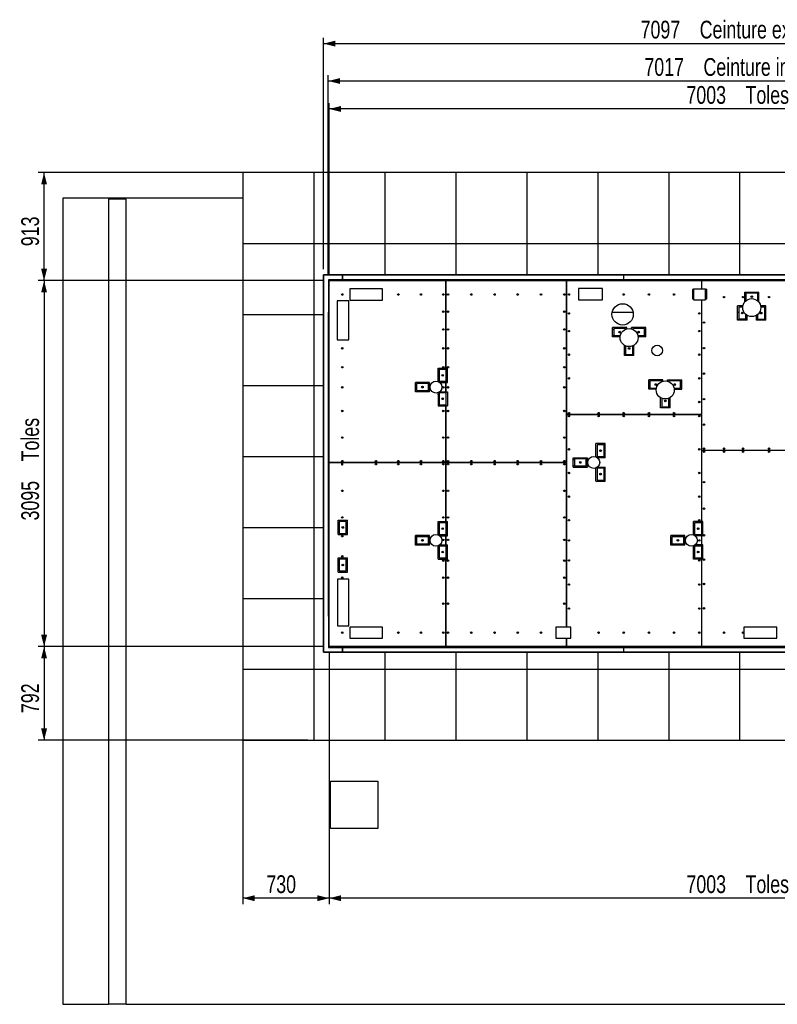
# Model space of a CAD drawing. Header units: millimetres. Extents: x 0 to 841, y 0 to 594.
# Tile 36 of 111: x 280 to 408, y 291 to 457. Entities that reach past the tile are written whole.
import ezdxf

# ---------------------------------------------------------------- set-up
doc = ezdxf.new("R2010")
doc.units = ezdxf.units.MM
doc.layers.add('COTES', color=1, linetype='Continuous')
doc.layers.add('TRAIT-FORT', color=4, linetype='Continuous', lineweight=25)
doc.styles.add('SLDTEXTSTYLE0', font='TXT', dxfattribs={"width": 0.75})
doc.dimstyles.new('SLDDIMSTYLE0', dxfattribs={"dimtxt": 3, "dimasz": 2, "dimexe": 0, "dimexo": 0.0625, "dimgap": 0.75, "dimtad": 1, "dimdec": 0, "dimlfac": 50, "dimrnd": 1e-09, "dimzin": 12, "dimdsep": 46, "dimtxsty": 'SLDTEXTSTYLE0', "dimsah": 1, "dimcen": 0.09, "dimadec": 0, "dimazin": 3, "dimtfac": 1, "dimtdec": 0, "dimtofl": 0, "dimtmove": 0, "dimatfit": 3, "dimfxl": 1, "dimfrac": 2, "dimtolj": 1, "dimtzin": 12, "dimarcsym": 0})
doc.dimstyles.new('SLDDIMSTYLE2', dxfattribs={"dimtxt": 3, "dimasz": 2, "dimexe": 0, "dimexo": 0.0625, "dimgap": 0.75, "dimtad": 1, "dimdec": 0, "dimlfac": 50, "dimrnd": 1e-09, "dimzin": 12, "dimdsep": 46, "dimtxsty": 'SLDTEXTSTYLE0', "dimsah": 1, "dimcen": 0.09, "dimadec": 0, "dimazin": 3, "dimtfac": 1, "dimtdec": 0, "dimtmove": 0, "dimatfit": 0, "dimfxl": 1, "dimfrac": 2, "dimtolj": 1, "dimtzin": 12, "dimarcsym": 0})

# ---------------------------------------------------------------- blocks, each defined once
blk = doc.blocks.new('_D_27')
at = {"layer": 'COTES', "color": 1, "transparency": 16777216}
for p, q in [((331.76, 415.14), (331.76, 454.27)), ((331.76, 453.27), (473.7, 453.27)), ((473.7, 415.14), (473.7, 454.27))]:
    blk.add_line(p, q, dxfattribs=at)
for points in [[(331.76, 453.27), (333.76, 452.77), (333.76, 453.77)], [(473.7, 453.27), (471.7, 453.77), (471.7, 452.77)]]:
    blk.add_solid(points, dxfattribs=at)
at = {"layer": 'COTES', "color": 1, "transparency": 16777216, "char_height": 3, "attachment_point": 1, "style": 'SLDTEXTSTYLE0'}
for s, insert in [('7097', (385.36, 457.14)), ('Ceinture ext.', (395.35, 457.14))]:
    blk.add_mtext(s, dxfattribs=dict(at, insert=insert))
blk = doc.blocks.new('_D_28')
at = {"layer": 'COTES', "color": 1, "transparency": 16777216}
for p, q in [((332.56, 414.34), (332.56, 447.95)), ((472.9, 414.34), (472.9, 447.95)), ((332.56, 446.95), (472.9, 446.95))]:
    blk.add_line(p, q, dxfattribs=at)
for points in [[(332.56, 446.95), (334.56, 446.45), (334.56, 447.45)], [(472.9, 446.95), (470.9, 447.45), (470.9, 446.45)]]:
    blk.add_solid(points, dxfattribs=at)
at = {"layer": 'COTES', "color": 1, "transparency": 16777216, "char_height": 3, "attachment_point": 1, "style": 'SLDTEXTSTYLE0'}
for s, insert in [('7017', (386, 450.82)), ('Ceinture int.', (395.99, 450.82))]:
    blk.add_mtext(s, dxfattribs=dict(at, insert=insert))
blk = doc.blocks.new('_D_29')
at = {"layer": 'COTES', "color": 1, "transparency": 16777216}
for p, q in [((332.7, 414.2), (332.7, 443.22)), ((472.76, 414.2), (472.76, 443.22)), ((472.76, 442.22), (332.7, 442.22))]:
    blk.add_line(p, q, dxfattribs=at)
for points in [[(332.7, 442.22), (334.7, 441.72), (334.7, 442.72)], [(472.76, 442.22), (470.76, 442.72), (470.76, 441.72)]]:
    blk.add_solid(points, dxfattribs=at)
at = {"layer": 'COTES', "color": 1, "transparency": 16777216, "char_height": 3, "attachment_point": 1, "style": 'SLDTEXTSTYLE0'}
for s, insert in [('Toles', (403.1, 446.09)), ('7003', (393.11, 446.09))]:
    blk.add_mtext(s, dxfattribs=dict(at, insert=insert))
blk = doc.blocks.new('_D_30')
at = {"layer": 'COTES', "color": 1, "transparency": 16777216}
for p, q in [((341.11, 431.46), (283.5, 431.46)), ((284.5, 413.2), (284.5, 431.46)), ((331.7, 413.2), (283.5, 413.2))]:
    blk.add_line(p, q, dxfattribs=at)
for points in [[(284.5, 431.46), (284, 429.46), (285, 429.46)], [(284.5, 413.2), (285, 415.2), (284, 415.2)]]:
    blk.add_solid(points, dxfattribs=at)
at = {"layer": 'COTES', "color": 1, "transparency": 16777216, "insert": (280.64, 419.01), "char_height": 3, "attachment_point": 1, "rotation": 90, "style": 'SLDTEXTSTYLE0'}
blk.add_mtext('913', dxfattribs=at)
blk = doc.blocks.new('_D_31')
at = {"layer": 'COTES', "color": 1, "transparency": 16777216}
for p, q in [((331.7, 413.2), (283.5, 413.2)), ((284.5, 413.2), (284.5, 351.3)), ((331.7, 351.3), (283.5, 351.3))]:
    blk.add_line(p, q, dxfattribs=at)
for points in [[(284.5, 413.2), (284, 411.2), (285, 411.2)], [(284.5, 351.3), (285, 353.3), (284, 353.3)]]:
    blk.add_solid(points, dxfattribs=at)
at = {"layer": 'COTES', "color": 1, "transparency": 16777216, "char_height": 3, "attachment_point": 1, "rotation": 90, "style": 'SLDTEXTSTYLE0'}
for s, insert in [('Toles', (280.64, 382.62)), ('3095', (280.64, 372.63))]:
    blk.add_mtext(s, dxfattribs=dict(at, insert=insert))
blk = doc.blocks.new('_D_32')
at = {"layer": 'COTES', "color": 1, "transparency": 16777216}
for p, q in [((331.7, 351.3), (283.5, 351.3)), ((284.5, 351.3), (284.5, 335.46)), ((329.11, 335.46), (283.5, 335.46))]:
    blk.add_line(p, q, dxfattribs=at)
for points in [[(284.5, 351.3), (284, 349.3), (285, 349.3)], [(284.5, 335.46), (285, 337.46), (284, 337.46)]]:
    blk.add_solid(points, dxfattribs=at)
at = {"layer": 'COTES', "color": 1, "transparency": 16777216, "insert": (280.64, 340.06), "char_height": 3, "attachment_point": 1, "rotation": 90, "style": 'SLDTEXTSTYLE0'}
blk.add_mtext('792', dxfattribs=at)
blk = doc.blocks.new('_D_34')
at = {"layer": 'COTES', "color": 1, "transparency": 16777216}
for p, q in [((332.7, 350.3), (332.7, 307.76)), ((472.76, 350.3), (472.76, 307.76)), ((472.76, 308.76), (332.7, 308.76))]:
    blk.add_line(p, q, dxfattribs=at)
for points in [[(332.7, 308.76), (334.7, 308.26), (334.7, 309.26)], [(472.76, 308.76), (470.76, 309.26), (470.76, 308.26)]]:
    blk.add_solid(points, dxfattribs=at)
at = {"layer": 'COTES', "color": 1, "transparency": 16777216, "char_height": 3, "attachment_point": 1, "style": 'SLDTEXTSTYLE0'}
for s, insert in [('7003', (393.11, 312.63)), ('Toles', (403.1, 312.63))]:
    blk.add_mtext(s, dxfattribs=dict(at, insert=insert))
blk = doc.blocks.new('_D_35')
at = {"layer": 'COTES', "color": 1, "transparency": 16777216}
for p, q in [((332.7, 350.3), (332.7, 307.76)), ((318.11, 346.46), (318.11, 307.76)), ((332.7, 308.76), (318.11, 308.76))]:
    blk.add_line(p, q, dxfattribs=at)
for points in [[(318.11, 308.76), (320.11, 308.26), (320.11, 309.26)], [(332.7, 308.76), (330.7, 309.26), (330.7, 308.26)]]:
    blk.add_solid(points, dxfattribs=at)
at = {"layer": 'COTES', "color": 1, "transparency": 16777216, "insert": (322.08, 312.63), "char_height": 3, "attachment_point": 1, "style": 'SLDTEXTSTYLE0'}
blk.add_mtext('730', dxfattribs=at)

msp = doc.modelspace()

# ---------------------------------------------------------------- linework, layer by layer
at = {"layer": 'TRAIT-FORT', "color": 4, "linetype": 'Continuous', "lineweight": 25}
for p, q in [((318.108, 431.46), (318.108, 419.461)), ((330.108, 431.46), (318.108, 431.46)), ((342.108, 431.46), (330.108, 431.46)), ((330.108, 431.46), (330.108, 419.461)), ((354.108, 431.46), (342.108, 431.46)), ((342.108, 431.46), (342.108, 419.461)), ((366.108, 431.46), (354.108, 431.46)), ((354.108, 431.46), (354.108, 419.461)), ((378.108, 431.46), (366.108, 431.46)), ((366.108, 431.46), (366.108, 419.461)), ((390.108, 431.46), (378.108, 431.46)), ((378.108, 431.46), (378.108, 419.461)), ((402.108, 431.46), (390.108, 431.46)), ((390.108, 431.46), (390.108, 419.461)), ((414.108, 431.46), (402.108, 431.46)), ((402.108, 431.46), (402.108, 419.461)), ((287.697, 427.148), (287.697, 290.816)), ((318.108, 427.148), (287.697, 427.148)), ((295.386, 426.972), (295.386, 290.816)), ((298.386, 426.972), (295.386, 426.972)), ((298.386, 290.816), (298.386, 426.972)), ((318.108, 419.461), (330.108, 419.461)), ((318.108, 419.461), (318.108, 407.46)), ((330.108, 419.461), (342.108, 419.461)), ((330.108, 419.461), (330.108, 407.46)), ((342.108, 419.461), (354.108, 419.461)), ((342.108, 419.461), (342.108, 414.143)), ((354.108, 419.461), (366.108, 419.461)), ((354.108, 419.461), (354.108, 414.143)), ((366.108, 419.461), (378.108, 419.461)), ((366.108, 419.461), (366.108, 414.143)), ((378.108, 419.461), (390.108, 419.461)), ((378.108, 419.461), (378.108, 414.143)), ((390.108, 419.461), (402.108, 419.461)), ((390.108, 419.461), (390.108, 414.143)), ((402.108, 419.461), (414.108, 419.461)), ((402.108, 419.461), (402.108, 414.143)), ((331.763, 414.143), (334.963, 414.143)), ((331.763, 350.364), (331.763, 414.143)), ((331.763, 414.143), (331.763, 407.46)), ((342.108, 414.143), (331.763, 414.143)), ((334.963, 413.344), (332.563, 413.344)), ((332.563, 413.344), (332.563, 351.163)), ((332.703, 382.424), (332.703, 413.204)), ((332.703, 413.204), (352.401, 413.204)), ((333.131, 413.344), (332.991, 413.204)), ((333.715, 413.245), (333.616, 413.344)), ((334.963, 414.143), (334.963, 413.344)), ((334.963, 413.944), (334.983, 413.944)), ((334.963, 413.344), (334.983, 413.344)), ((334.983, 413.344), (334.983, 414.143)), ((334.983, 414.143), (382.493, 414.143)), ((382.493, 413.344), (334.983, 413.344)), ((354.108, 414.143), (342.108, 414.143)), ((350.511, 413.344), (350.371, 413.204)), ((351.095, 413.245), (350.996, 413.344)), ((352.401, 413.204), (352.401, 398.365)), ((352.405, 398.365), (352.405, 413.204)), ((352.405, 413.204), (372.841, 413.204)), ((366.108, 414.143), (354.108, 414.143)), ((360.968, 413.258), (360.966, 413.254)), ((360.966, 413.254), (360.966, 413.253)), ((360.966, 413.25), (360.966, 413.204)), ((360.987, 413.204), (360.989, 413.219)), ((361.29, 413.281), (360.989, 413.281)), ((361.29, 413.219), (360.989, 413.219)), ((361.29, 413.219), (361.29, 413.281)), ((361.306, 413.224), (361.29, 413.224)), ((361.29, 413.204), (361.29, 413.219)), ((361.306, 413.204), (361.306, 413.344)), ((361.386, 413.204), (361.386, 413.344)), ((361.786, 413.204), (361.786, 413.344)), ((362.186, 413.204), (362.186, 413.344)), ((362.266, 413.204), (362.266, 413.344)), ((362.33, 413.254), (362.643, 413.254)), ((362.643, 413.254), (362.667, 413.204)), ((362.706, 413.254), (362.706, 413.204)), ((378.108, 414.143), (366.108, 414.143)), ((371.011, 413.344), (370.871, 413.204)), ((371.555, 413.205), (371.416, 413.344)), ((372.841, 413.204), (372.841, 382.424)), ((372.845, 390.544), (372.845, 413.204)), ((372.845, 413.204), (395.681, 413.204)), ((390.108, 414.143), (378.108, 414.143)), ((382.493, 414.143), (382.493, 413.344)), ((382.493, 413.944), (382.503, 413.944)), ((382.493, 413.344), (382.503, 413.344)), ((382.503, 413.344), (382.503, 414.143)), ((382.503, 414.143), (426.493, 414.143)), ((382.503, 413.824), (382.503, 413.944)), ((382.503, 413.883), (382.503, 413.883)), ((382.503, 413.464), (382.503, 413.824)), ((382.503, 413.724), (382.503, 413.724)), ((382.503, 413.564), (382.503, 413.564)), ((382.503, 413.344), (382.503, 413.464)), ((382.503, 413.403), (382.503, 413.403)), ((426.493, 413.344), (382.503, 413.344)), ((402.108, 414.143), (390.108, 414.143)), ((393.851, 413.344), (393.711, 413.204)), ((394.395, 413.205), (394.256, 413.344)), ((395.681, 413.204), (395.681, 411.735)), ((395.685, 411.735), (395.685, 413.204)), ((395.685, 413.204), (414.021, 413.204)), ((414.108, 414.143), (402.108, 414.143)), ((332.703, 412.916), (332.563, 412.776)), ((332.563, 412.417), (332.703, 412.277)), ((341.739, 411.785), (336.183, 411.785)), ((336.183, 411.785), (336.183, 409.896)), ((341.739, 409.896), (341.739, 411.785)), ((352.405, 412.404), (352.401, 412.404)), ((352.401, 411.401), (352.403, 411.404)), ((352.403, 411.404), (352.401, 411.404)), ((352.403, 411.404), (352.403, 398.164)), ((352.403, 411.404), (352.405, 411.401)), ((352.403, 411.404), (352.405, 411.404)), ((372.845, 412.404), (372.841, 412.404)), ((372.841, 411.401), (372.843, 411.404)), ((372.841, 411.404), (372.843, 411.404)), ((372.843, 354.616), (372.843, 411.404)), ((372.843, 411.404), (372.845, 411.401)), ((372.843, 411.404), (372.845, 411.404)), ((378.921, 411.865), (374.857, 411.865)), ((374.857, 411.865), (374.857, 409.96)), ((378.921, 409.96), (378.921, 411.865)), ((394.142, 411.71), (394.142, 410.11)), ((394.323, 411.71), (394.142, 411.71)), ((394.142, 411.478), (394.183, 411.437)), ((394.142, 411.404), (394.323, 411.404)), ((394.183, 411.404), (394.183, 411.71)), ((396.355, 411.735), (394.323, 411.735)), ((394.323, 411.735), (394.323, 409.957)), ((395.685, 411.964), (395.681, 411.964)), ((396.355, 409.957), (396.355, 411.735)), ((396.542, 411.71), (396.355, 411.71)), ((396.542, 410.11), (396.542, 411.71)), ((402.966, 411.265), (405.343, 411.265)), ((402.966, 409.665), (402.966, 411.265)), ((405.343, 409.665), (405.343, 411.265)), ((334.076, 409.766), (334.076, 403.194)), ((336.013, 409.766), (334.076, 409.766)), ((336.013, 403.194), (336.013, 409.766)), ((336.183, 409.896), (341.739, 409.896)), ((374.857, 409.96), (378.921, 409.96)), ((394.142, 410.404), (394.323, 410.404)), ((394.142, 410.11), (394.323, 410.11)), ((394.183, 410.11), (394.183, 410.404)), ((394.323, 409.957), (396.355, 409.957)), ((395.681, 409.957), (395.681, 390.544)), ((395.683, 409.957), (395.683, 372.252)), ((395.685, 384.523), (395.685, 409.957)), ((396.542, 410.964), (396.355, 410.964)), ((396.537, 410.11), (396.355, 410.292)), ((396.355, 410.11), (396.542, 410.11)), ((403.155, 410.964), (402.966, 410.964)), ((402.966, 409.963), (403.063, 409.963)), ((402.966, 409.665), (403.037, 409.665)), ((403.063, 409.963), (403.063, 409.692)), ((403.155, 409.963), (403.063, 409.963)), ((403.155, 411.064), (403.155, 409.864)), ((405.155, 411.064), (403.155, 411.064)), ((403.155, 409.864), (403.265, 409.864)), ((405.032, 409.864), (405.155, 409.864)), ((405.155, 409.864), (405.155, 411.064)), ((405.343, 410.964), (405.155, 410.964)), ((405.263, 409.963), (405.155, 409.963)), ((405.26, 409.665), (405.343, 409.665)), ((405.263, 409.963), (405.263, 409.665)), ((405.263, 409.963), (405.343, 409.963)), ((402.65, 408.902), (401.759, 408.902)), ((401.759, 406.524), (401.759, 408.902)), ((401.959, 408.702), (401.959, 406.702)), ((402.627, 408.702), (401.959, 408.702)), ((402.063, 408.902), (402.063, 408.702)), ((406.549, 408.901), (405.647, 408.901)), ((406.349, 408.701), (405.67, 408.701)), ((406.263, 408.901), (406.263, 408.701)), ((406.349, 406.701), (406.349, 408.701)), ((406.549, 406.501), (406.549, 408.901)), ((318.108, 407.46), (330.108, 407.46)), ((318.108, 407.46), (318.108, 395.46)), ((330.108, 407.46), (331.763, 407.46)), ((330.108, 407.46), (330.108, 395.46)), ((331.763, 407.46), (331.763, 395.46)), ((332.563, 407.843), (332.703, 407.843)), ((332.606, 407.803), (332.606, 407.843)), ((332.606, 356.484), (332.606, 407.803)), ((332.606, 407.803), (332.703, 407.803)), ((380.558, 407.843), (384.083, 407.843)), ((401.759, 407.843), (401.959, 407.843)), ((402.063, 406.584), (401.759, 406.584)), ((403.359, 406.524), (401.759, 406.524)), ((401.959, 406.702), (403.159, 406.702)), ((402.063, 406.702), (402.063, 406.584)), ((402.183, 406.584), (402.063, 406.584)), ((402.943, 406.584), (402.183, 406.584)), ((403.063, 406.584), (402.943, 406.584)), ((403.063, 406.702), (403.063, 406.584)), ((403.359, 406.584), (403.063, 406.584)), ((403.159, 406.702), (403.159, 407.463)), ((403.359, 406.524), (403.359, 407.319)), ((404.949, 406.501), (404.949, 407.326)), ((405.263, 406.584), (404.949, 406.584)), ((406.549, 406.501), (404.949, 406.501)), ((405.149, 407.473), (405.149, 406.701)), ((405.149, 406.701), (406.349, 406.701)), ((405.263, 406.701), (405.263, 406.584)), ((405.383, 406.584), (405.263, 406.584)), ((406.143, 406.584), (405.383, 406.584)), ((406.263, 406.584), (406.143, 406.584)), ((406.263, 406.701), (406.263, 406.584)), ((406.549, 406.584), (406.263, 406.584)), ((406.349, 407.843), (406.549, 407.843)), ((332.606, 405.844), (332.563, 405.844)), ((383.029, 405.285), (380.629, 405.285)), ((380.629, 403.684), (380.629, 405.285)), ((380.629, 404.984), (380.829, 404.984)), ((380.829, 405.084), (380.829, 403.883)), ((382.829, 405.084), (380.829, 405.084)), ((382.829, 404.969), (382.829, 405.084)), ((382.829, 404.984), (382.864, 404.984)), ((383.029, 405.037), (383.029, 405.285)), ((386.219, 405.284), (383.819, 405.284)), ((383.819, 405.034), (383.819, 405.284)), ((383.972, 404.984), (384.019, 404.984)), ((384.019, 405.083), (384.019, 404.964)), ((386.019, 405.083), (384.019, 405.083)), ((384.65, 405.083), (384.65, 405.284)), ((385.25, 405.083), (385.25, 405.284)), ((386.019, 403.883), (386.019, 405.083)), ((386.019, 404.984), (386.219, 404.984)), ((386.219, 403.684), (386.219, 405.284)), ((334.076, 403.194), (336.013, 403.194)), ((380.629, 403.984), (380.829, 403.984)), ((381.899, 403.684), (380.629, 403.684)), ((380.829, 403.883), (381.928, 403.883)), ((384.909, 403.883), (386.019, 403.883)), ((386.219, 403.684), (384.937, 403.684)), ((386.019, 403.984), (386.219, 403.984)), ((382.624, 400.522), (382.624, 402.263)), ((382.824, 402.161), (382.824, 400.721)), ((384.024, 400.721), (384.024, 402.165)), ((384.224, 400.522), (384.224, 402.27)), ((384.224, 400.522), (382.624, 400.522)), ((382.824, 400.721), (384.024, 400.721)), ((382.923, 400.721), (382.923, 400.522)), ((383.923, 400.721), (383.923, 400.522)), ((351.105, 398.365), (352.401, 398.365)), ((351.105, 396.132), (351.105, 398.365)), ((351.305, 398.164), (351.305, 396.164)), ((352.505, 398.164), (351.305, 398.164)), ((351.403, 398.365), (351.403, 398.164)), ((352.405, 398.365), (352.705, 398.365)), ((352.505, 396.164), (352.505, 398.164)), ((352.705, 395.965), (352.705, 398.365)), ((351.105, 396.664), (351.305, 396.664)), ((389.14, 396.422), (386.74, 396.422)), ((386.74, 394.822), (386.74, 396.422)), ((387.223, 396.221), (387.223, 396.422)), ((389.14, 396.174), (389.14, 396.422)), ((389.93, 396.171), (389.93, 396.421)), ((389.93, 396.421), (392.33, 396.421)), ((390.503, 396.22), (390.503, 396.421)), ((391.103, 396.22), (391.103, 396.421)), ((392.33, 394.821), (392.33, 396.421)), ((318.108, 395.46), (330.108, 395.46)), ((318.108, 395.46), (318.108, 383.46)), ((330.108, 395.46), (331.763, 395.46)), ((330.108, 395.46), (330.108, 383.46)), ((331.763, 395.46), (331.763, 383.46)), ((349.677, 395.983), (347.277, 395.983)), ((347.277, 394.383), (347.277, 395.983)), ((347.477, 395.664), (347.277, 395.664)), ((347.477, 394.663), (347.277, 394.663)), ((347.477, 395.783), (347.477, 394.583)), ((349.477, 395.783), (347.477, 395.783)), ((349.477, 394.583), (349.477, 395.783)), ((349.677, 395.664), (349.477, 395.664)), ((349.677, 394.663), (349.477, 394.663)), ((349.677, 394.383), (349.677, 395.983)), ((351.305, 396.164), (352.505, 396.164)), ((351.402, 395.965), (352.401, 395.965)), ((351.403, 396.164), (351.403, 395.965)), ((352.401, 395.965), (352.401, 394.405)), ((352.403, 396.164), (352.403, 394.204)), ((352.405, 394.405), (352.405, 395.965)), ((352.405, 395.965), (352.705, 395.965)), ((386.743, 396.123), (386.74, 396.123)), ((386.74, 395.123), (386.94, 395.123)), ((388.01, 394.822), (386.74, 394.822)), ((386.94, 396.123), (386.743, 396.123)), ((386.94, 396.221), (386.94, 395.021)), ((388.94, 396.221), (386.94, 396.221)), ((386.94, 395.021), (388.039, 395.021)), ((388.94, 396.106), (388.94, 396.221)), ((388.94, 396.123), (388.984, 396.123)), ((390.075, 396.123), (390.13, 396.123)), ((390.13, 396.22), (390.13, 396.101)), ((392.13, 396.22), (390.13, 396.22)), ((391.019, 395.02), (392.13, 395.02)), ((391.048, 394.821), (392.33, 394.821)), ((392.13, 395.02), (392.13, 396.22)), ((392.13, 396.123), (392.33, 396.123)), ((392.13, 395.123), (392.33, 395.123)), ((349.677, 394.383), (347.277, 394.383)), ((347.477, 394.583), (349.477, 394.583)), ((351.106, 394.229), (351.106, 392.005)), ((351.306, 393.663), (351.106, 393.663)), ((351.306, 394.204), (351.306, 392.204)), ((352.506, 394.204), (351.306, 394.204)), ((351.403, 394.396), (351.403, 394.204)), ((351.414, 394.405), (352.401, 394.405)), ((352.405, 394.405), (352.706, 394.405)), ((352.506, 392.204), (352.506, 394.204)), ((352.706, 394.405), (352.706, 392.005)), ((388.734, 391.659), (388.734, 393.4)), ((388.934, 393.297), (388.934, 391.858)), ((390.134, 391.858), (390.134, 393.302)), ((390.334, 391.659), (390.334, 393.407)), ((351.106, 392.005), (352.401, 392.005)), ((351.306, 392.204), (352.506, 392.204)), ((351.403, 392.204), (351.403, 392.005)), ((352.401, 392.005), (352.401, 382.424)), ((352.403, 392.204), (352.403, 372.256)), ((352.405, 392.005), (352.706, 392.005)), ((352.405, 382.424), (352.405, 392.005)), ((390.334, 391.659), (388.734, 391.659)), ((388.934, 391.858), (390.134, 391.858)), ((389.023, 391.858), (389.023, 391.659)), ((390.023, 391.858), (390.023, 391.659)), ((395.681, 390.544), (372.845, 390.544)), ((372.845, 354.616), (372.845, 390.543)), ((372.845, 390.543), (395.681, 390.543)), ((373.843, 390.543), (373.843, 390.544)), ((375.246, 390.543), (375.246, 390.544)), ((378.083, 390.544), (378.083, 390.543)), ((379.083, 390.544), (379.083, 390.543)), ((394.683, 390.544), (394.683, 390.543)), ((395.681, 390.543), (395.681, 372.452)), ((379.39, 385.624), (377.79, 385.624)), ((377.79, 383.394), (377.79, 385.624)), ((377.99, 385.423), (377.99, 383.424)), ((379.19, 385.423), (377.99, 385.423)), ((378.083, 385.624), (378.083, 385.423)), ((379.083, 385.624), (379.083, 385.423)), ((379.19, 383.424), (379.19, 385.423)), ((379.39, 383.224), (379.39, 385.624)), ((318.108, 383.46), (330.108, 383.46)), ((318.108, 383.46), (318.108, 371.46)), ((330.108, 383.46), (331.763, 383.46)), ((330.108, 383.46), (330.108, 371.46)), ((331.763, 383.46), (331.763, 371.46)), ((373.961, 383.245), (376.361, 383.245)), ((373.961, 381.645), (373.961, 383.245)), ((374.161, 383.044), (374.161, 381.844)), ((376.161, 383.044), (374.161, 383.044)), ((374.343, 383.245), (374.343, 383.044)), ((375.246, 383.044), (375.246, 383.245)), ((376.161, 381.844), (376.161, 383.044)), ((376.361, 381.645), (376.361, 383.245)), ((377.99, 383.424), (379.19, 383.424)), ((378.083, 383.424), (378.083, 383.226)), ((379.39, 383.224), (378.085, 383.224)), ((379.083, 383.424), (379.083, 383.224)), ((395.685, 384.523), (412.723, 384.523)), ((395.685, 372.452), (395.685, 384.523)), ((352.401, 382.424), (332.703, 382.424)), ((332.703, 351.303), (332.703, 382.423)), ((332.703, 382.423), (352.401, 382.423)), ((333.503, 382.423), (333.503, 382.424)), ((334.503, 382.423), (334.503, 382.424)), ((335.503, 382.423), (335.503, 382.424)), ((338.463, 382.423), (338.463, 382.424)), ((339.463, 382.423), (339.463, 382.424)), ((351.403, 382.424), (351.403, 382.423)), ((352.401, 382.423), (352.401, 372.457)), ((372.841, 382.424), (352.405, 382.424)), ((352.405, 372.457), (352.405, 382.423)), ((352.405, 382.423), (372.841, 382.423)), ((353.403, 382.424), (353.403, 382.423)), ((371.843, 382.423), (371.843, 382.424)), ((372.841, 382.423), (372.841, 354.616)), ((373.961, 382.923), (374.161, 382.923)), ((373.961, 381.924), (374.161, 381.924)), ((373.961, 381.645), (376.361, 381.645)), ((374.161, 381.844), (376.161, 381.844)), ((374.343, 381.844), (374.343, 381.645)), ((375.246, 381.645), (375.246, 381.844)), ((376.161, 382.923), (376.361, 382.923)), ((376.161, 381.924), (376.361, 381.924)), ((377.79, 379.265), (377.79, 381.496)), ((377.99, 381.464), (377.99, 379.464)), ((379.19, 381.464), (377.99, 381.464)), ((378.083, 381.664), (378.083, 381.464)), ((378.085, 381.665), (379.39, 381.665)), ((379.083, 381.665), (379.083, 381.464)), ((379.19, 379.464), (379.19, 381.464)), ((379.39, 379.265), (379.39, 381.665)), ((377.79, 379.265), (379.39, 379.265)), ((377.99, 379.464), (379.19, 379.464)), ((378.083, 379.464), (378.083, 379.265)), ((379.083, 379.464), (379.083, 379.265)), ((318.108, 371.46), (330.108, 371.46)), ((318.108, 371.46), (318.108, 359.461)), ((330.108, 371.46), (331.763, 371.46)), ((330.108, 371.46), (330.108, 359.461)), ((331.763, 371.46), (331.763, 359.461)), ((334.203, 370.258), (334.203, 372.658)), ((334.203, 372.658), (335.803, 372.658)), ((334.403, 372.457), (334.403, 370.457)), ((335.603, 372.457), (334.403, 372.457)), ((334.503, 372.457), (334.503, 372.658)), ((335.503, 372.457), (335.503, 372.658)), ((335.603, 370.457), (335.603, 372.457)), ((335.803, 370.258), (335.803, 372.658)), ((351.105, 372.457), (352.401, 372.457)), ((351.105, 370.224), (351.105, 372.457)), ((351.305, 372.256), (351.305, 370.256)), ((352.505, 372.256), (351.305, 372.256)), ((351.403, 372.457), (351.403, 372.256)), ((352.405, 372.457), (352.705, 372.457)), ((352.505, 370.256), (352.505, 372.256)), ((352.705, 370.057), (352.705, 372.457)), ((395.681, 372.452), (394.293, 372.452)), ((394.293, 370.221), (394.293, 372.452)), ((395.693, 372.252), (394.493, 372.252)), ((394.493, 372.252), (394.493, 370.252)), ((394.683, 372.452), (394.683, 372.252)), ((395.893, 372.452), (395.685, 372.452)), ((395.693, 370.252), (395.693, 372.252)), ((395.893, 370.052), (395.893, 372.452)), ((334.203, 370.258), (335.803, 370.258)), ((334.403, 370.457), (335.603, 370.457)), ((334.503, 370.258), (334.503, 370.457)), ((335.503, 370.258), (335.503, 370.457)), ((349.677, 370.075), (347.277, 370.075)), ((347.277, 368.475), (347.277, 370.075)), ((347.283, 369.764), (347.277, 369.764)), ((347.403, 369.764), (347.283, 369.764)), ((347.403, 369.764), (347.403, 370.075)), ((347.477, 369.764), (347.403, 369.764)), ((347.477, 369.875), (347.477, 368.675)), ((349.477, 369.875), (347.477, 369.875)), ((349.477, 368.675), (349.477, 369.875)), ((349.677, 369.764), (349.477, 369.764)), ((349.677, 368.475), (349.677, 370.075)), ((351.105, 370.764), (351.305, 370.764)), ((351.305, 370.256), (352.505, 370.256)), ((351.402, 370.057), (352.401, 370.057)), ((351.403, 370.256), (351.403, 370.057)), ((352.401, 370.057), (352.401, 368.497)), ((352.403, 370.256), (352.403, 368.296)), ((352.405, 368.497), (352.405, 370.057)), ((352.405, 370.057), (352.705, 370.057)), ((392.864, 370.072), (390.464, 370.072)), ((390.464, 368.472), (390.464, 370.072)), ((390.464, 369.764), (390.664, 369.764)), ((390.664, 369.872), (390.664, 368.672)), ((392.664, 369.872), (390.664, 369.872)), ((392.664, 368.672), (392.664, 369.872)), ((392.664, 369.764), (392.864, 369.764)), ((392.864, 368.472), (392.864, 370.072)), ((394.293, 370.764), (394.493, 370.764)), ((394.472, 370.378), (394.493, 370.378)), ((394.493, 370.252), (395.693, 370.252)), ((395.681, 370.052), (394.588, 370.052)), ((394.683, 370.252), (394.683, 370.052)), ((395.681, 370.052), (395.681, 368.493)), ((395.683, 370.252), (395.683, 368.293)), ((395.685, 368.493), (395.685, 370.052)), ((395.893, 370.052), (395.685, 370.052)), ((347.283, 368.764), (347.277, 368.764)), ((349.677, 368.475), (347.277, 368.475)), ((347.283, 368.764), (347.403, 368.764)), ((347.477, 368.764), (347.403, 368.764)), ((347.403, 368.475), (347.403, 368.764)), ((347.477, 368.675), (349.477, 368.675)), ((349.677, 368.764), (349.477, 368.764)), ((351.106, 366.097), (351.106, 368.321)), ((351.306, 368.296), (351.306, 366.296)), ((352.506, 368.296), (351.306, 368.296)), ((351.403, 368.489), (351.403, 368.296)), ((351.413, 368.497), (352.401, 368.497)), ((352.405, 368.497), (352.706, 368.497)), ((352.506, 366.296), (352.506, 368.296)), ((352.706, 366.097), (352.706, 368.497)), ((390.464, 368.764), (390.664, 368.764)), ((392.864, 368.472), (390.464, 368.472)), ((390.664, 368.672), (392.664, 368.672)), ((392.664, 368.764), (392.864, 368.764)), ((394.293, 366.093), (394.293, 368.323)), ((394.472, 367.978), (394.493, 367.978)), ((394.493, 368.293), (394.493, 366.293)), ((395.693, 368.293), (394.493, 368.293)), ((395.681, 368.493), (394.588, 368.493)), ((394.683, 368.493), (394.683, 368.293)), ((395.893, 368.493), (395.685, 368.493)), ((395.693, 366.293), (395.693, 368.293)), ((395.893, 366.093), (395.893, 368.493)), ((351.306, 367.763), (351.106, 367.763)), ((394.493, 367.763), (394.293, 367.763)), ((334.203, 366.293), (335.803, 366.293)), ((334.203, 363.892), (334.203, 366.293)), ((335.603, 366.091), (334.403, 366.091)), ((334.403, 366.091), (334.403, 364.092)), ((334.503, 366.091), (334.503, 366.293)), ((335.503, 366.091), (335.503, 366.293)), ((335.603, 364.092), (335.603, 366.091)), ((335.803, 363.892), (335.803, 366.293)), ((351.106, 366.097), (352.401, 366.097)), ((351.306, 366.296), (352.506, 366.296)), ((351.403, 366.296), (351.403, 366.097)), ((352.401, 366.097), (352.401, 351.303)), ((352.403, 366.296), (352.403, 353.103)), ((352.405, 351.303), (352.405, 366.097)), ((352.405, 366.097), (352.706, 366.097)), ((395.681, 366.093), (394.293, 366.093)), ((394.493, 366.293), (395.693, 366.293)), ((394.683, 366.293), (394.683, 366.093)), ((395.681, 366.093), (395.681, 351.303)), ((395.683, 366.293), (395.683, 353.103)), ((395.893, 366.093), (395.685, 366.093)), ((395.685, 351.303), (395.685, 366.093)), ((334.203, 363.892), (335.803, 363.892)), ((334.403, 364.092), (335.603, 364.092)), ((334.503, 363.892), (334.503, 364.092)), ((335.503, 363.892), (335.503, 364.092)), ((334.124, 362.714), (334.124, 354.84)), ((336.013, 362.714), (334.124, 362.714)), ((336.013, 354.84), (336.013, 362.714)), ((318.108, 359.461), (330.108, 359.461)), ((318.108, 359.461), (318.108, 347.46)), ((330.108, 359.461), (331.763, 359.461)), ((330.108, 359.461), (330.108, 347.46)), ((331.763, 359.461), (331.763, 350.364)), ((332.563, 358.443), (332.606, 358.443)), ((332.563, 356.444), (332.703, 356.444)), ((332.606, 356.484), (332.703, 356.484)), ((332.606, 356.444), (332.606, 356.484)), ((334.124, 354.84), (336.013, 354.84)), ((341.74, 354.616), (336.184, 354.616)), ((336.184, 354.616), (336.184, 352.727)), ((341.74, 352.727), (341.74, 354.616)), ((352.403, 353.103), (352.401, 353.106)), ((352.403, 353.103), (352.401, 353.106)), ((352.403, 353.103), (352.401, 353.103)), ((352.405, 353.106), (352.403, 353.103)), ((352.405, 353.103), (352.403, 353.103)), ((371.013, 354.616), (371.013, 352.727)), ((373.553, 354.616), (371.013, 354.616)), ((373.553, 352.727), (373.553, 354.616)), ((395.683, 353.103), (395.681, 353.106)), ((395.681, 353.103), (395.683, 353.103)), ((395.685, 353.106), (395.683, 353.103)), ((395.685, 353.103), (395.683, 353.103)), ((402.833, 354.617), (402.833, 352.725)), ((408.389, 354.617), (402.833, 354.617)), ((408.389, 352.725), (408.389, 354.617)), ((332.599, 351.784), (332.563, 351.74)), ((332.703, 351.91), (332.701, 351.908)), ((336.184, 352.727), (341.74, 352.727)), ((352.401, 352.103), (352.405, 352.103)), ((371.013, 352.727), (373.553, 352.727)), ((372.841, 352.727), (372.841, 351.303)), ((372.841, 352.103), (372.845, 352.103)), ((372.845, 351.303), (372.845, 352.727)), ((395.681, 352.103), (395.685, 352.103)), ((402.833, 352.725), (408.389, 352.725)), ((334.963, 350.364), (331.763, 350.364)), ((331.763, 350.364), (342.108, 350.364)), ((332.563, 351.189), (332.594, 351.163)), ((332.563, 351.163), (334.963, 351.163)), ((352.401, 351.303), (332.703, 351.303)), ((333.902, 351.163), (334.017, 351.303)), ((334.983, 351.163), (334.963, 351.163)), ((334.963, 351.043), (334.963, 351.163)), ((334.963, 351.163), (334.963, 350.364)), ((334.963, 350.683), (334.963, 351.043)), ((334.963, 350.563), (334.963, 350.683)), ((334.983, 350.563), (334.963, 350.563)), ((334.963, 350.444), (334.983, 350.444)), ((334.983, 350.364), (334.983, 351.163)), ((334.983, 351.163), (382.493, 351.163)), ((382.493, 350.364), (334.983, 350.364)), ((342.108, 350.364), (354.108, 350.364)), ((342.108, 350.364), (342.108, 347.46)), ((350.119, 351.303), (350.289, 351.163)), ((351.289, 351.173), (351.282, 351.163)), ((351.289, 351.173), (351.397, 351.303)), ((372.841, 351.303), (352.405, 351.303)), ((354.108, 350.364), (366.108, 350.364)), ((354.108, 350.364), (354.108, 347.46)), ((360.966, 351.303), (360.966, 351.194)), ((360.968, 351.163), (360.966, 351.194)), ((360.966, 351.194), (360.966, 351.163)), ((361.29, 351.163), (361.29, 351.303)), ((361.306, 351.163), (361.306, 351.303)), ((361.386, 351.163), (361.386, 351.303)), ((361.786, 351.163), (361.786, 351.303)), ((362.186, 351.163), (362.186, 351.303)), ((362.266, 351.163), (362.266, 351.303)), ((362.706, 351.303), (362.706, 351.238)), ((362.706, 351.238), (362.706, 351.163)), ((362.706, 351.173), (362.87, 351.173)), ((362.87, 351.194), (362.87, 351.303)), ((362.87, 351.173), (362.906, 351.21)), ((362.87, 351.173), (362.87, 351.194)), ((362.906, 351.303), (362.906, 351.21)), ((366.108, 350.364), (366.108, 347.46)), ((366.108, 350.364), (378.108, 350.364)), ((370.628, 351.303), (370.798, 351.163)), ((371.749, 351.213), (371.824, 351.303)), ((395.681, 351.303), (372.845, 351.303)), ((378.108, 350.364), (390.108, 350.364)), ((378.108, 350.364), (378.108, 347.46)), ((382.503, 351.163), (382.493, 351.163)), ((382.493, 351.163), (382.493, 350.364)), ((382.503, 350.563), (382.493, 350.563)), ((382.493, 350.444), (382.503, 350.444)), ((382.503, 351.043), (382.503, 351.163)), ((382.503, 350.364), (382.503, 351.163)), ((382.503, 351.163), (426.493, 351.163)), ((382.503, 351.104), (382.503, 351.104)), ((382.503, 350.683), (382.503, 351.043)), ((382.503, 350.943), (382.503, 350.943)), ((382.503, 350.783), (382.503, 350.783)), ((382.503, 350.563), (382.503, 350.683)), ((382.503, 350.624), (382.503, 350.624)), ((426.493, 350.364), (382.503, 350.364)), ((390.108, 350.364), (402.108, 350.364)), ((390.108, 350.364), (390.108, 347.46)), ((393.473, 351.303), (393.643, 351.163)), ((394.595, 351.213), (394.669, 351.303)), ((414.021, 351.303), (395.685, 351.303)), ((402.108, 350.364), (402.108, 347.46)), ((402.108, 350.364), (414.108, 350.364)), ((318.108, 347.46), (330.108, 347.46)), ((318.108, 347.46), (318.108, 335.46)), ((330.108, 347.46), (342.108, 347.46)), ((330.108, 347.46), (330.108, 335.46)), ((342.108, 347.46), (354.108, 347.46)), ((342.108, 347.46), (342.108, 335.46)), ((354.108, 347.46), (366.108, 347.46)), ((354.108, 347.46), (354.108, 335.46)), ((366.108, 347.46), (378.108, 347.46)), ((366.108, 347.46), (366.108, 335.46)), ((378.108, 347.46), (390.108, 347.46)), ((378.108, 347.46), (378.108, 335.46)), ((390.108, 347.46), (402.108, 347.46)), ((390.108, 347.46), (390.108, 335.46)), ((402.108, 347.46), (414.108, 347.46)), ((402.108, 347.46), (402.108, 335.46)), ((318.108, 335.46), (330.108, 335.46)), ((330.108, 335.46), (342.108, 335.46)), ((342.108, 335.46), (354.108, 335.46)), ((354.108, 335.46), (366.108, 335.46)), ((366.108, 335.46), (378.108, 335.46)), ((378.108, 335.46), (390.108, 335.46)), ((390.108, 335.46), (402.108, 335.46)), ((402.108, 335.46), (414.108, 335.46)), ((332.907, 328.569), (340.907, 328.569)), ((332.907, 320.569), (332.907, 328.569)), ((340.907, 328.569), (340.907, 320.569)), ((340.907, 320.569), (332.907, 320.569)), ((287.697, 290.816), (295.386, 290.816)), ((298.386, 290.816), (295.386, 290.816)), ((298.386, 290.816), (538.697, 290.816))]:
    msp.add_line(p, q, dxfattribs=at)
at = {"layer": 'TRAIT-FORT', "color": 4, "linetype": 'Continuous', "lineweight": 25, "flags": 128}
msp.add_lwpolyline([(372.843, 411.404), (372.845, 411.402), (372.845, 411.401)], dxfattribs=at)
at = {"layer": 'TRAIT-FORT', "color": 4, "linetype": 'Continuous', "lineweight": 25}
for centre, radius in [((334.903, 410.844), 0.12), ((334.903, 410.844), 0.06), ((344.402, 410.844), 0.12), ((344.402, 410.844), 0.06), ((348.202, 410.844), 0.12), ((348.202, 410.844), 0.06), ((352.001, 410.844), 0.12), ((352.001, 410.844), 0.06), ((352.801, 410.844), 0.12), ((352.801, 410.844), 0.06), ((356.73, 410.844), 0.12), ((356.73, 410.844), 0.06), ((360.659, 410.844), 0.12), ((360.659, 410.844), 0.06), ((364.587, 410.844), 0.12), ((364.587, 410.844), 0.06), ((368.516, 410.844), 0.12), ((368.516, 410.844), 0.06), ((372.445, 410.844), 0.12), ((372.445, 410.844), 0.06), ((373.245, 410.844), 0.12), ((373.245, 410.844), 0.06), ((382.504, 410.844), 0.12), ((382.504, 410.844), 0.06), ((386.763, 410.844), 0.12), ((386.763, 410.844), 0.06), ((391.022, 410.844), 0.12), ((391.022, 410.844), 0.06), ((399.481, 410.404), 0.12), ((399.481, 410.404), 0.06), ((402.681, 410.404), 0.12), ((402.681, 410.404), 0.06), ((404.148, 408.622), 1.524), ((404.155, 410.464), 0.14), ((404.155, 410.464), 0.107), ((407.081, 410.404), 0.12), ((407.081, 410.404), 0.06), ((352.001, 407.944), 0.12), ((352.001, 407.944), 0.06), ((352.801, 407.944), 0.12), ((352.801, 407.944), 0.06), ((372.445, 407.944), 0.12), ((372.445, 407.944), 0.06), ((382.32, 407.478), 1.8), ((373.245, 407.644), 0.12), ((373.245, 407.644), 0.06), ((395.281, 407.644), 0.12), ((395.281, 407.644), 0.06), ((402.559, 407.702), 0.14), ((402.559, 407.702), 0.107), ((405.749, 407.701), 0.14), ((405.749, 407.701), 0.107), ((352.001, 404.944), 0.12), ((352.001, 404.944), 0.06), ((352.801, 404.944), 0.12), ((352.801, 404.944), 0.06), ((372.445, 404.944), 0.12), ((372.445, 404.944), 0.06), ((373.245, 404.664), 0.12), ((373.245, 404.664), 0.06), ((381.829, 404.484), 0.14), ((383.418, 403.564), 1.524), ((385.019, 404.483), 0.14), ((395.281, 404.664), 0.12), ((395.281, 404.664), 0.06), ((396.081, 406.09), 0.12), ((396.081, 406.09), 0.06), ((381.829, 404.484), 0.107), ((385.019, 404.483), 0.107), ((334.903, 401.744), 0.12), ((334.903, 401.744), 0.06), ((352.001, 401.744), 0.12), ((352.001, 401.744), 0.06), ((352.801, 401.744), 0.12), ((352.801, 401.744), 0.06), ((372.445, 401.744), 0.12), ((372.445, 401.744), 0.06), ((383.424, 401.721), 0.14), ((383.424, 401.721), 0.107), ((388.16, 401.378), 0.9), ((396.081, 401.777), 0.12), ((396.081, 401.777), 0.06), ((373.245, 400.664), 0.12), ((373.245, 400.664), 0.06), ((395.281, 400.664), 0.12), ((395.281, 400.664), 0.06), ((334.903, 398.544), 0.12), ((334.903, 398.544), 0.06), ((352.001, 398.544), 0.12), ((352.001, 398.544), 0.06), ((352.801, 398.544), 0.12), ((352.801, 398.544), 0.06), ((372.445, 398.544), 0.12), ((372.445, 398.544), 0.06), ((351.203, 396.364), 0.086), ((351.905, 397.164), 0.14), ((351.905, 397.164), 0.107), ((373.245, 396.664), 0.12), ((373.245, 396.664), 0.06), ((395.281, 396.664), 0.12), ((395.281, 396.664), 0.06), ((396.081, 397.464), 0.12), ((396.081, 397.464), 0.06), ((334.903, 395.144), 0.12), ((334.903, 395.144), 0.06), ((348.477, 395.183), 0.14), ((348.477, 395.183), 0.107), ((350.765, 395.18), 1.011), ((352.001, 395.144), 0.12), ((352.001, 395.144), 0.06), ((352.801, 395.144), 0.12), ((352.801, 395.144), 0.06), ((372.445, 395.144), 0.12), ((372.445, 395.144), 0.06), ((387.94, 395.621), 0.14), ((387.94, 395.621), 0.107), ((389.529, 394.7), 1.524), ((391.13, 395.62), 0.14), ((391.13, 395.62), 0.107), ((351.203, 393.964), 0.086), ((351.906, 393.204), 0.14), ((351.906, 393.204), 0.107), ((389.534, 392.858), 0.14), ((389.534, 392.858), 0.107), ((396.081, 393.15), 0.12), ((396.081, 393.15), 0.06), ((395.281, 392.664), 0.12), ((395.281, 392.664), 0.06), ((334.903, 391.144), 0.12), ((334.903, 391.144), 0.06), ((352.001, 391.144), 0.12), ((352.001, 391.144), 0.06), ((352.801, 391.144), 0.12), ((352.801, 391.144), 0.06), ((372.445, 391.144), 0.12), ((372.445, 391.144), 0.06), ((373.245, 390.793), 0.12), ((373.245, 390.293), 0.12), ((373.245, 390.793), 0.06), ((373.245, 390.293), 0.06), ((378.245, 390.793), 0.12), ((378.245, 390.293), 0.12), ((378.245, 390.793), 0.06), ((378.245, 390.293), 0.06), ((382.504, 390.793), 0.12), ((382.504, 390.293), 0.12), ((382.504, 390.793), 0.06), ((382.504, 390.293), 0.06), ((386.763, 390.793), 0.12), ((386.763, 390.293), 0.12), ((386.763, 390.793), 0.06), ((386.763, 390.293), 0.06), ((391.022, 390.793), 0.12), ((391.022, 390.293), 0.12), ((391.022, 390.793), 0.06), ((391.022, 390.293), 0.06), ((395.281, 390.293), 0.12), ((395.281, 390.293), 0.06), ((396.081, 388.837), 0.12), ((396.081, 388.837), 0.06), ((334.903, 386.644), 0.12), ((334.903, 386.644), 0.06), ((352.001, 386.644), 0.12), ((352.001, 386.644), 0.06), ((352.801, 386.644), 0.12), ((352.801, 386.644), 0.06), ((372.445, 386.644), 0.12), ((372.445, 386.644), 0.06), ((373.245, 384.664), 0.12), ((373.245, 384.664), 0.06), ((395.281, 384.664), 0.12), ((395.281, 384.664), 0.06), ((396.081, 384.773), 0.12), ((396.081, 384.773), 0.06), ((399.481, 384.773), 0.12), ((399.481, 384.773), 0.06), ((402.681, 384.773), 0.12), ((402.681, 384.773), 0.06), ((407.081, 384.773), 0.12), ((407.081, 384.773), 0.06), ((377.441, 382.445), 1.011), ((378.59, 384.423), 0.14), ((378.59, 384.423), 0.107), ((396.081, 384.273), 0.12), ((396.081, 384.273), 0.06), ((399.481, 384.273), 0.12), ((399.481, 384.273), 0.06), ((402.681, 384.273), 0.12), ((402.681, 384.273), 0.06), ((407.081, 384.273), 0.12), ((407.081, 384.273), 0.06), ((334.903, 382.674), 0.12), ((334.903, 382.674), 0.06), ((340.603, 382.674), 0.12), ((340.603, 382.144), 0.12), ((340.603, 382.674), 0.06), ((340.603, 382.144), 0.06), ((344.402, 382.674), 0.12), ((344.402, 382.144), 0.12), ((344.402, 382.674), 0.06), ((344.402, 382.144), 0.06), ((348.202, 382.674), 0.12), ((348.202, 382.144), 0.12), ((348.202, 382.674), 0.06), ((348.202, 382.144), 0.06), ((352.001, 382.674), 0.12), ((352.001, 382.144), 0.12), ((352.001, 382.674), 0.06), ((352.001, 382.144), 0.06), ((352.801, 382.674), 0.12), ((352.801, 382.144), 0.12), ((352.801, 382.674), 0.06), ((352.801, 382.144), 0.06), ((356.73, 382.674), 0.12), ((356.73, 382.144), 0.12), ((356.73, 382.674), 0.06), ((356.73, 382.144), 0.06), ((360.659, 382.674), 0.12), ((360.659, 382.144), 0.12), ((360.659, 382.674), 0.06), ((360.659, 382.144), 0.06), ((364.587, 382.674), 0.12), ((364.587, 382.144), 0.12), ((364.587, 382.674), 0.06), ((364.587, 382.144), 0.06), ((368.516, 382.674), 0.12), ((368.516, 382.144), 0.12), ((368.516, 382.674), 0.06), ((368.516, 382.144), 0.06), ((372.445, 382.674), 0.12), ((372.445, 382.144), 0.12), ((372.445, 382.674), 0.06), ((372.445, 382.144), 0.06), ((375.161, 382.444), 0.14), ((375.161, 382.444), 0.107), ((373.245, 380.664), 0.12), ((373.245, 380.664), 0.06), ((378.59, 380.464), 0.14), ((378.59, 380.464), 0.107), ((395.281, 380.664), 0.12), ((395.281, 380.664), 0.06), ((396.081, 379.123), 0.12), ((396.081, 379.123), 0.06), ((334.903, 377.644), 0.12), ((334.903, 377.644), 0.06), ((352.001, 377.644), 0.12), ((352.001, 377.644), 0.06), ((352.801, 377.644), 0.12), ((352.801, 377.644), 0.06), ((372.445, 377.644), 0.12), ((372.445, 377.644), 0.06), ((373.245, 376.664), 0.12), ((373.245, 376.664), 0.06), ((395.281, 376.664), 0.12), ((395.281, 376.664), 0.06), ((396.081, 374.623), 0.12), ((396.081, 374.623), 0.06), ((334.903, 373.144), 0.12), ((334.903, 373.144), 0.06), ((352.001, 373.144), 0.12), ((352.001, 373.144), 0.06), ((352.801, 373.144), 0.12), ((352.801, 373.144), 0.06), ((372.445, 373.144), 0.12), ((372.445, 373.144), 0.06), ((335.003, 371.457), 0.14), ((335.003, 371.457), 0.0794), ((351.905, 371.256), 0.14), ((351.905, 371.256), 0.107), ((373.245, 372.664), 0.12), ((373.245, 372.664), 0.06), ((395.093, 371.252), 0.14), ((395.093, 371.252), 0.107), ((395.281, 372.664), 0.12), ((395.281, 372.664), 0.06), ((334.903, 369.964), 0.12), ((334.903, 369.964), 0.06), ((350.764, 369.272), 1.011), ((351.203, 370.464), 0.086), ((393.944, 369.272), 1.011), ((396.081, 370.123), 0.12), ((396.081, 370.123), 0.06), ((348.477, 369.275), 0.14), ((348.477, 369.275), 0.107), ((351.203, 368.064), 0.086), ((352.001, 369.35), 0.12), ((352.001, 369.35), 0.06), ((352.801, 369.35), 0.12), ((352.801, 369.35), 0.06), ((372.445, 369.35), 0.12), ((372.445, 369.35), 0.06), ((373.245, 369.264), 0.12), ((373.245, 369.264), 0.06), ((391.664, 369.272), 0.14), ((391.664, 369.272), 0.107), ((395.281, 369.264), 0.12), ((395.281, 369.264), 0.06), ((334.903, 366.564), 0.12), ((334.903, 366.564), 0.06), ((351.906, 367.296), 0.14), ((351.906, 367.296), 0.107), ((395.093, 367.293), 0.14), ((395.093, 367.293), 0.107), ((335.003, 365.091), 0.14), ((335.003, 365.091), 0.0794), ((352.001, 365.84), 0.12), ((352.001, 365.84), 0.06), ((352.801, 365.84), 0.12), ((352.801, 365.84), 0.06), ((372.445, 365.84), 0.12), ((372.445, 365.84), 0.06), ((373.245, 365.864), 0.12), ((373.245, 365.864), 0.06), ((395.281, 365.864), 0.12), ((395.281, 365.864), 0.06), ((396.081, 366.008), 0.12), ((396.081, 366.008), 0.06), ((334.903, 362.964), 0.12), ((334.903, 362.964), 0.06), ((352.001, 362.964), 0.12), ((352.001, 362.964), 0.06), ((352.801, 362.964), 0.12), ((352.801, 362.964), 0.06), ((372.445, 362.964), 0.12), ((372.445, 362.964), 0.06), ((373.245, 361.797), 0.12), ((373.245, 361.797), 0.06), ((395.281, 361.797), 0.12), ((395.281, 361.797), 0.06), ((396.081, 361.893), 0.12), ((396.081, 361.893), 0.06), ((352.001, 358.564), 0.12), ((352.001, 358.564), 0.06), ((352.801, 358.564), 0.12), ((352.801, 358.564), 0.06), ((372.445, 358.564), 0.12), ((372.445, 358.564), 0.06), ((373.245, 357.737), 0.12), ((373.245, 357.737), 0.06), ((395.281, 357.737), 0.12), ((395.281, 357.737), 0.06), ((396.081, 357.778), 0.12), ((396.081, 357.778), 0.06), ((334.903, 353.664), 0.12), ((334.903, 353.664), 0.06), ((344.402, 353.664), 0.12), ((344.402, 353.664), 0.06), ((348.202, 353.664), 0.12), ((348.202, 353.664), 0.06), ((352.001, 353.664), 0.12), ((352.001, 353.664), 0.06), ((352.801, 353.664), 0.12), ((352.801, 353.664), 0.06), ((356.73, 353.664), 0.12), ((356.73, 353.664), 0.06), ((360.659, 353.664), 0.12), ((360.659, 353.664), 0.06), ((364.587, 353.664), 0.12), ((364.587, 353.664), 0.06), ((368.516, 353.664), 0.12), ((368.516, 353.664), 0.06), ((378.245, 353.664), 0.12), ((378.245, 353.664), 0.06), ((382.504, 353.664), 0.12), ((382.504, 353.664), 0.06), ((386.763, 353.664), 0.12), ((386.763, 353.664), 0.06), ((391.022, 353.664), 0.12), ((391.022, 353.664), 0.06), ((395.281, 353.664), 0.12), ((395.281, 353.664), 0.06), ((399.481, 353.664), 0.12), ((399.481, 353.664), 0.06), ((402.681, 353.664), 0.12), ((402.681, 353.664), 0.06)]:
    msp.add_circle(centre, radius, dxfattribs=at)
for centre, radius, start, end in [((333.436, 412.926), 0.424, 40.90434, 48.88617), ((354.621, 416.717), 4.948, 224.55353, 225.23697), ((332.486, 406.344), 0.2, 53.1301, 67.45244), ((332.486, 406.344), 0.2, 292.54756, 306.8699), ((351.203, 396.364), 0.1, 262.90622, 167.74919), ((351.203, 396.364), 0.1, 192.25081, 262.90622), ((351.203, 393.964), 0.1, 262.90622, 165.55722), ((351.203, 393.964), 0.1, 194.44278, 262.90622), ((334.903, 382.254), 0.12, 332.72039, 207.27961), ((334.903, 382.144), 0.12, 152.72039, 27.27961), ((334.903, 382.254), 0.06, 293.55646, 246.44354), ((334.903, 382.144), 0.06, 113.55646, 66.44354), ((351.203, 370.464), 0.1, 262.90622, 167.75047), ((351.203, 370.464), 0.1, 192.24953, 262.90622), ((394.483, 370.464), 0.1, 84.35214, 275.64786), ((394.483, 370.464), 0.086, 83.42895, 262.90622), ((351.203, 368.064), 0.1, 262.90622, 165.64773), ((351.203, 368.064), 0.1, 194.35227, 262.90622), ((394.483, 368.064), 0.1, 84.35333, 275.64667), ((394.483, 368.064), 0.086, 83.43034, 262.90622), ((332.486, 357.944), 0.2, 53.1301, 67.45244), ((332.486, 357.944), 0.2, 292.54756, 306.8699), ((337.196, 348.103), 5.889, 139.75109, 141.30895), ((367.137, 354.967), 5.947, 320.23971, 320.8528), ((389.983, 354.967), 5.947, 320.23971, 320.8528)]:
    msp.add_arc(centre, radius, start, end, dxfattribs=at)
for points, knots in [([(360.966, 413.25), (360.968, 413.255), (360.97, 413.266), (360.983, 413.276), (360.989, 413.281)], [0, 0, 0, 0, 0.49787124, 1, 1, 1, 1]), ([(360.989, 413.219), (360.983, 413.224), (360.97, 413.235), (360.968, 413.245), (360.966, 413.25)], [0, 0, 0, 0, 0.49823446, 1, 1, 1, 1]), ([(362.266, 413.254), (362.268, 413.254), (362.271, 413.254), (362.293, 413.254), (362.317, 413.254), (362.33, 413.254)], [0, 0, 0, 0, 0.3099898, 0.62955889, 1, 1, 1, 1]), ([(362.304, 413.204), (362.304, 413.204), (362.311, 413.221), (362.321, 413.238), (362.33, 413.254)], [0, 0, 0, 0, 0.0291331, 1, 1, 1, 1]), ([(362.643, 413.254), (362.656, 413.254), (362.679, 413.254), (362.702, 413.254), (362.705, 413.254), (362.706, 413.254)], [0, 0, 0, 0, 0.37041848, 0.68107498, 1, 1, 1, 1]), ([(334.797, 382.199), (334.809, 382.199), (334.835, 382.199), (334.864, 382.199), (334.879, 382.199)], [0, 0, 0, 0, 0.4970229, 1, 1, 1, 1]), ([(334.927, 382.199), (334.942, 382.199), (334.972, 382.199), (334.997, 382.199), (335.01, 382.199)], [0, 0, 0, 0, 0.4962861, 1, 1, 1, 1]), ([(360.966, 351.194), (360.967, 351.225), (360.968, 351.262), (360.974, 351.298), (360.975, 351.303)], [0, 0, 0, 0, 0.8569633, 1, 1, 1, 1]), ([(362.274, 351.303), (362.271, 351.29), (362.267, 351.269), (362.267, 351.247), (362.266, 351.238)], [0, 0, 0, 0, 0.6072976, 1, 1, 1, 1]), ([(362.266, 351.238), (362.267, 351.221), (362.268, 351.195), (362.275, 351.171), (362.277, 351.163)], [0, 0, 0, 0, 0.7068496, 1, 1, 1, 1]), ([(362.697, 351.163), (362.697, 351.164), (362.703, 351.18), (362.705, 351.205), (362.706, 351.23), (362.706, 351.238)], [0, 0, 0, 0, 0.0251957, 0.6602695, 1, 1, 1, 1]), ([(362.706, 351.238), (362.706, 351.256), (362.706, 351.278), (362.7, 351.3), (362.699, 351.303)], [0, 0, 0, 0, 0.8181577, 1, 1, 1, 1])]:
    msp.add_open_spline(points, degree=3, knots=knots, dxfattribs=at)

# ---------------------------------------------------------------- dimensions: what is measured, and where the dimension line sits
at = {"layer": 'COTES', "color": 1}
for base, p1, p2, text, picture, middle in [((473.703, 453.275), (331.763, 414.144), (473.703, 414.144), '<> Ceinture ext.', '_D_27', (402.733, 453.275)), ((472.903, 446.953), (332.563, 413.344), (472.903, 413.344), '<> Ceinture int.', '_D_28', (402.733, 446.953)), ((332.703, 442.222), (472.763, 413.204), (332.703, 413.204), '<> Toles', '_D_29', (402.733, 442.222)), ((332.703, 308.765), (472.763, 351.304), (332.703, 351.304), '<> Toles', '_D_34', (402.733, 308.765))]:
    dim = msp.add_linear_dim(base=base, p1=p1, p2=p2, text=text, dimstyle='SLDDIMSTYLE0', dxfattribs=at)
    dim.commit()
    dim.dimension.update_dxf_attribs({"geometry": picture, "text_midpoint": middle, "dimtype": 160})
for base, p1, p2, picture, middle in [((284.502, 431.46), (332.703, 413.204), (342.108, 431.46), '_D_30', (284.502, 422.332)), ((284.502, 335.46), (332.703, 351.304), (330.108, 335.46), '_D_32', (284.502, 343.382))]:
    dim = msp.add_linear_dim(base=base, p1=p1, p2=p2, angle=90, dimstyle='SLDDIMSTYLE0', dxfattribs=at)
    dim.commit()
    dim.dimension.update_dxf_attribs({"geometry": picture, "text_midpoint": middle, "dimtype": 160})
dim = msp.add_linear_dim(base=(284.502, 351.304), p1=(332.703, 413.204), p2=(332.703, 351.304), angle=90, text='<> Toles', dimstyle='SLDDIMSTYLE0', dxfattribs=at)
dim.commit()
dim.dimension.update_dxf_attribs({"geometry": '_D_31', "text_midpoint": (284.502, 382.254), "dimtype": 160})
dim = msp.add_linear_dim(base=(318.108, 308.765), p1=(332.703, 351.304), p2=(318.108, 347.46), dimstyle='SLDDIMSTYLE2', dxfattribs=at)
dim.commit()
dim.dimension.update_dxf_attribs({"geometry": '_D_35', "text_midpoint": (325.405, 308.765), "dimtype": 160})

doc.saveas('drawing.dxf')
